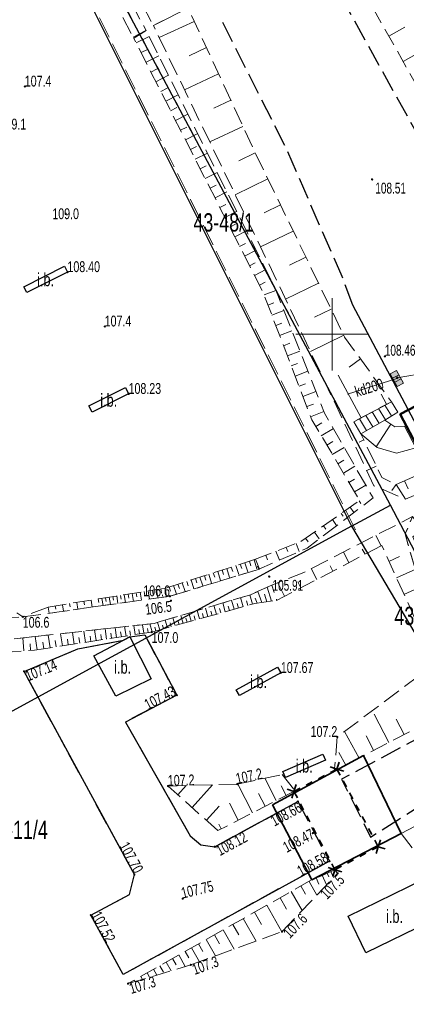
# Model space of a CAD drawing. Header units: metres. Extents: x 7529521 to 7531797, y 5723878 to 5728074.
# Tile 46 of 90: x 7530228 to 7530255, y 5726704 to 5726772. Entities that reach past the tile are written whole.
import ezdxf
from ezdxf.enums import TextEntityAlignment as Align

# ---------------------------------------------------------------- set-up
doc = ezdxf.new("R2010")
doc.units = ezdxf.units.M
for name, pattern in [('2_1', [0]), ('2_BUBI03_01', [0]), ('2_BUBZ02', [1.75, 1.25, -0.5]), ('2_BUBZ02G', [1.75, 1.25, -0.5]), ('2_BUIB12_02', [0]), ('2_KTJZ01', [2, 1.5, -0.5]), ('2_KTKR01', [0]), ('2_KTPL01', [2, 1.5, -0.5]), ('2_PTRW01', [1, 0.5, -0.5]), ('4_1', [0]), ('4_SUPK_01', [0]), ('GDE', [0]), ('GUZ', [1, 0.5, -0.5]), ('L_0_05', [1.75, 1.25, -0.5]), ('L_0_06', [2, 1.5, -0.5])]:
    doc.linetypes.add(name, pattern=pattern)
doc.layers.get('0').update_dxf_attribs({"color": 252})
for name, color, linetype, lineweight in [('BUBI_L_2', 252, '2_BUBI03_01', 35), ('BUBZ_L_1', 252, '2_BUBZ02', 18), ('BUIB_E_T_6', 252, 'Continuous', 18), ('BUIB_L_10', 252, '2_BUIB12_02', 25), ('BUIB_L_4', 252, 'Continuous', 35), ('Dzialki', 80, 'GDE', 30), ('jezdnia', 252, 'L_0_06', 18), ('k', 252, 'Continuous', 18), ('koj', 252, 'Continuous', 25), ('KTJZ_L_0', 251, '2_KTJZ01', 30), ('KTKR_L_0', 252, '2_KTKR01', 25), ('KTPL_L_0', 252, '2_KTPL01', 18), ('most betonowy', 252, 'Continuous', 50), ('Numery_dzialek', 80, 'Continuous', 30), ('PTRW_L_0', 252, '2_PTRW01', 18), ('RTPW_T_0', 252, 'Continuous', 15), ('RTPW_T_1', 252, 'Continuous', 15), ('schody', 252, 'Continuous', 18), ('skarpa nieumocniona', 252, 'L_0_05', 18), ('skarpa umocniona', 252, 'Continuous', 18), ('SUPK_E_T_0', 24, 'Continuous', 15), ('SUPK_L_0', 24, '4_SUPK_01', 18), ('SUTK_T_0', 252, 'Continuous', 18), ('Uzytki', 252, 'GUZ', 18), ('wysokosci_sztuczne', 7, 'Continuous', 18)]:
    doc.layers.add(name, color=color, linetype=linetype, lineweight=lineweight)
doc.styles.get("Standard").update_dxf_attribs({"font": 'arial.ttf'})

# ---------------------------------------------------------------- blocks, each defined once
blk = doc.blocks.new('2_RTPW01')
at = {"linetype": 'Continuous'}
blk.add_circle((0, 0), 0.045, dxfattribs=at)
blk = doc.blocks.new('2_RTPW02')
at = {"linetype": 'Continuous'}
blk.add_circle((0, 0), 0.045, dxfattribs=at)
blk = doc.blocks.new('4_SUPS01_05')
at = {"linetype": 'Continuous'}
blk.add_circle((0, 0), 0.0625, dxfattribs=at)
blk = doc.blocks.new('SUUS05')
at = {"linetype": 'Continuous', "lineweight": 18, "true_color": 0xffffff}
blk.add_hatch(color=7, dxfattribs=at).paths.add_polyline_path([(1, 0.5), (1, -0.5), (-1, -0.5), (-1, 0.5), (1, 0.5)])
at = {"color": 0, "linetype": 'Continuous', "lineweight": 18, "flags": 128}
blk.add_lwpolyline([(1, 0.5), (1, -0.5), (-1, -0.5), (-1, 0.5), (1, 0.5)], close=True, dxfattribs=at)
for points in [[(-0.3, 0.5), (-0.3, -0.5)], [(0.3, 0.5), (0.3, -0.5)]]:
    blk.add_lwpolyline(points, dxfattribs=at)
blk = doc.blocks.new('RTPW02')
at = {"linetype": 'Continuous', "lineweight": 13}
blk.add_hatch(color=0, dxfattribs=at).paths.add_polyline_path([(0, -0.09, 1), (0, 0.09, 1)])
at = {"color": 0, "linetype": 'Continuous', "lineweight": 13}
blk.add_circle((0, 0), 0.0906, dxfattribs=at)

msp = doc.modelspace()

# ---------------------------------------------------------------- linework, layer by layer
at = {"layer": 'BUBI_L_2', "linetype": '2_BUBI03_01'}
for p, q in [((7530245.9, 5726717.53), (7530252.18, 5726720.93)), ((7530252.18, 5726720.93), (7530254.76, 5726715.54)), ((7530248.6, 5726712.34), (7530245.9, 5726717.53)), ((7530254.76, 5726715.54), (7530248.6, 5726712.34))]:
    msp.add_line(p, q, dxfattribs=at)
at = {"layer": 'BUBZ_L_1', "linetype": '2_BUBZ02G'}
for p, q in [((7530238.54, 5726732.49), (7530244.65, 5726734.45)), ((7530230.42, 5726731.18), (7530238.54, 5726732.49)), ((7530237.56, 5726729.45), (7530244.67, 5726731.42)), ((7530244.67, 5726731.42), (7530246.18, 5726731.64)), ((7530229.49, 5726728.2), (7530237.56, 5726729.45)), ((7530220.34, 5726727.52), (7530229.49, 5726728.2)), ((7530259.991, 5726725.001), (7530252.18, 5726720.93)), ((7530252.18, 5726720.93), (7530250.15, 5726719.83)), ((7530263.456, 5726720.173), (7530254.76, 5726715.54)), ((7530242.126, 5726715.745), (7530238.687, 5726718.826)), ((7530247.45, 5726718.496), (7530242.126, 5726715.745)), ((7530250.2, 5726713.051), (7530248.544, 5726712.32)), ((7530248.544, 5726712.32), (7530235.933, 5726705.187))]:
    msp.add_line(p, q, dxfattribs=at)
at = {"layer": 'BUBZ_L_1', "linetype": '2_1'}
for p, q in [((7530243.048, 5726733.936), (7530243.147, 5726733.628)), ((7530243.36, 5726734.036), (7530243.561, 5726733.414)), ((7530243.674, 5726734.137), (7530243.773, 5726733.827)), ((7530243.988, 5726734.238), (7530244.189, 5726733.612)), ((7530244.303, 5726734.339), (7530244.403, 5726734.028)), ((7530244.619, 5726734.44), (7530244.822, 5726733.811)), ((7530240.887, 5726733.243), (7530241.083, 5726732.633)), ((7530241.193, 5726733.341), (7530241.291, 5726733.037)), ((7530241.5, 5726733.439), (7530241.697, 5726732.827)), ((7530241.808, 5726733.538), (7530241.906, 5726733.232)), ((7530242.116, 5726733.637), (7530242.315, 5726733.021)), ((7530242.426, 5726733.737), (7530242.525, 5726733.429)), ((7530242.737, 5726733.836), (7530242.936, 5726733.217)), ((7530238.771, 5726732.564), (7530238.867, 5726732.265)), ((7530239.07, 5726732.661), (7530239.264, 5726732.06)), ((7530239.371, 5726732.757), (7530239.468, 5726732.456)), ((7530239.672, 5726732.854), (7530239.867, 5726732.25)), ((7530239.975, 5726732.95), (7530240.072, 5726732.648)), ((7530240.278, 5726733.048), (7530240.473, 5726732.441)), ((7530240.582, 5726733.145), (7530240.68, 5726732.842)), ((7530245.828, 5726731.589), (7530245.52, 5726732.543)), ((7530234.63, 5726731.859), (7530234.713, 5726731.345)), ((7530234.887, 5726731.901), (7530234.929, 5726731.641)), ((7530235.147, 5726731.943), (7530235.231, 5726731.418)), ((7530235.409, 5726731.985), (7530235.452, 5726731.72)), ((7530235.674, 5726732.028), (7530235.76, 5726731.492)), ((7530235.942, 5726732.071), (7530235.985, 5726731.8)), ((7530236.212, 5726732.114), (7530236.301, 5726731.568)), ((7530236.486, 5726732.159), (7530236.531, 5726731.882)), ((7530236.762, 5726732.203), (7530236.852, 5726731.645)), ((7530237.042, 5726732.248), (7530237.087, 5726731.966)), ((7530237.324, 5726732.294), (7530237.416, 5726731.724)), ((7530237.609, 5726732.34), (7530237.655, 5726732.052)), ((7530237.897, 5726732.386), (7530237.991, 5726731.804)), ((7530238.188, 5726732.433), (7530238.235, 5726732.139)), ((7530238.482, 5726732.481), (7530238.578, 5726731.886)), ((7530244.508, 5726731.375), (7530244.33, 5726732.018)), ((7530245.164, 5726731.492), (7530244.887, 5726732.261)), ((7530245.495, 5726731.54), (7530245.339, 5726732.057)), ((7530230.42, 5726731.18), (7530230.489, 5726730.754)), ((7530230.914, 5726731.26), (7530230.949, 5726731.042)), ((7530231.407, 5726731.339), (7530231.479, 5726730.893)), ((7530231.901, 5726731.419), (7530231.938, 5726731.191)), ((7530232.394, 5726731.499), (7530232.47, 5726731.032)), ((7530232.888, 5726731.578), (7530232.927, 5726731.34)), ((7530233.382, 5726731.658), (7530233.46, 5726731.17)), ((7530233.875, 5726731.737), (7530233.915, 5726731.488)), ((7530234.124, 5726731.778), (7530234.205, 5726731.274)), ((7530234.376, 5726731.818), (7530234.417, 5726731.564)), ((7530242.022, 5726730.686), (7530241.858, 5726731.281)), ((7530242.625, 5726730.854), (7530242.457, 5726731.46)), ((7530242.932, 5726730.938), (7530242.847, 5726731.244)), ((7530243.241, 5726731.024), (7530243.069, 5726731.642)), ((7530243.553, 5726731.11), (7530243.466, 5726731.423)), ((7530243.868, 5726731.198), (7530243.693, 5726731.828)), ((7530244.186, 5726731.286), (7530244.098, 5726731.604)), ((7530244.845, 5726731.445), (7530244.703, 5726731.8)), ((7530239.724, 5726730.05), (7530239.572, 5726730.599)), ((7530240.282, 5726730.204), (7530240.127, 5726730.765)), ((7530240.565, 5726730.283), (7530240.486, 5726730.566)), ((7530240.851, 5726730.362), (7530240.692, 5726730.933)), ((7530241.139, 5726730.442), (7530241.059, 5726730.73)), ((7530241.431, 5726730.522), (7530241.269, 5726731.105)), ((7530241.725, 5726730.604), (7530241.643, 5726730.898)), ((7530242.322, 5726730.77), (7530242.239, 5726731.07)), ((7530235.793, 5726729.176), (7530235.692, 5726729.825)), ((7530236.42, 5726729.273), (7530236.324, 5726729.895)), ((7530237.022, 5726729.367), (7530236.93, 5726729.961)), ((7530237.598, 5726729.46), (7530237.443, 5726730.018)), ((7530238.115, 5726729.604), (7530237.971, 5726730.122)), ((7530238.377, 5726729.676), (7530238.304, 5726729.938)), ((7530238.641, 5726729.749), (7530238.494, 5726730.278)), ((7530238.908, 5726729.823), (7530238.834, 5726730.09)), ((7530239.177, 5726729.898), (7530239.028, 5726730.437)), ((7530239.449, 5726729.973), (7530239.374, 5726730.246)), ((7530240.002, 5726730.127), (7530239.925, 5726730.404)), ((7530229.665, 5726728.227), (7530229.523, 5726729.142)), ((7530230.551, 5726728.364), (7530230.416, 5726729.241)), ((7530231.4, 5726728.496), (7530231.27, 5726729.336)), ((7530232.213, 5726728.622), (7530232.089, 5726729.426)), ((7530232.992, 5726728.742), (7530232.873, 5726729.513)), ((7530233.369, 5726728.801), (7530233.311, 5726729.178)), ((7530233.738, 5726728.858), (7530233.624, 5726729.596)), ((7530234.099, 5726728.914), (7530234.043, 5726729.275)), ((7530234.453, 5726728.969), (7530234.343, 5726729.675)), ((7530234.799, 5726729.022), (7530234.745, 5726729.368)), ((7530235.137, 5726729.075), (7530235.032, 5726729.752)), ((7530235.468, 5726729.126), (7530235.417, 5726729.457)), ((7530236.11, 5726729.225), (7530236.061, 5726729.543)), ((7530236.724, 5726729.321), (7530236.677, 5726729.624)), ((7530237.313, 5726729.412), (7530237.268, 5726729.703)), ((7530237.856, 5726729.532), (7530237.784, 5726729.79)), ((7530228.744, 5726728.145), (7530228.677, 5726729.049)), ((7530229.205, 5726728.179), (7530229.171, 5726728.639)), ((7530230.113, 5726728.297), (7530230.044, 5726728.744)), ((7530230.98, 5726728.431), (7530230.914, 5726728.86)), ((7530231.811, 5726728.56), (7530231.748, 5726728.97)), ((7530232.607, 5726728.683), (7530232.546, 5726729.076)), ((7530253.925, 5726721.84), (7530252.906, 5726723.795)), ((7530254.982, 5726722.39), (7530254.431, 5726723.447)), ((7530251.863, 5726720.758), (7530250.869, 5726722.593)), ((7530252.869, 5726721.289), (7530252.343, 5726722.297)), ((7530250.946, 5726720.261), (7530250.472, 5726721.137)), ((7530244.517, 5726716.98), (7530243.492, 5726718.963)), ((7530246.155, 5726717.827), (7530245.363, 5726719.359)), ((7530239.362, 5726718.222), (7530239.933, 5726718.86)), ((7530240.346, 5726717.34), (7530241.752, 5726718.909)), ((7530245.388, 5726717.431), (7530244.938, 5726718.302)), ((7530246.828, 5726718.175), (7530246.48, 5726718.848)), ((7530243.525, 5726716.468), (7530242.918, 5726717.642)), ((7530241.33, 5726716.458), (7530242.212, 5726717.442)), ((7530242.351, 5726715.861), (7530242.183, 5726716.187)), ((7530249.662, 5726712.814), (7530249.779, 5726712.549)), ((7530249.926, 5726712.93), (7530250.111, 5726712.512)), ((7530248.414, 5726712.247), (7530248.952, 5726711.295)), ((7530248.908, 5726712.481), (7530249.093, 5726712.06)), ((7530249.329, 5726712.666), (7530249.623, 5726711.999)), ((7530247.192, 5726711.556), (7530247.94, 5726710.233)), ((7530247.854, 5726711.929), (7530248.171, 5726711.369)), ((7530246.413, 5726711.115), (7530246.854, 5726710.335)), ((7530244.656, 5726710.121), (7530245.133, 5726709.277)), ((7530245.499, 5726710.598), (7530246.533, 5726708.77)), ((7530243.877, 5726709.68), (7530244.758, 5726708.123)), ((7530242.495, 5726708.898), (7530243.245, 5726707.571)), ((7530243.158, 5726709.274), (7530243.565, 5726708.555)), ((7530241.316, 5726708.232), (7530241.956, 5726707.101)), ((7530241.882, 5726708.552), (7530242.228, 5726707.939)), ((7530239.868, 5726707.413), (7530240.119, 5726706.968)), ((7530240.313, 5726707.664), (7530240.858, 5726706.7)), ((7530240.794, 5726707.937), (7530241.09, 5726707.415)), ((7530238.993, 5726706.918), (7530239.241, 5726706.481)), ((7530239.431, 5726707.165), (7530239.881, 5726706.369)), ((7530237.682, 5726706.176), (7530237.907, 5726705.778)), ((7530238.119, 5726706.423), (7530238.366, 5726705.986)), ((7530238.556, 5726706.671), (7530238.894, 5726706.074)), ((7530236.37, 5726705.434), (7530236.427, 5726705.335)), ((7530236.807, 5726705.682), (7530236.92, 5726705.483)), ((7530237.245, 5726705.929), (7530237.413, 5726705.63))]:
    msp.add_line(p, q, dxfattribs=at)
at = {"layer": 'BUBZ_L_1', "linetype": '2_BUBZ02'}
for p, q in [((7530238.82, 5726731.92), (7530244.992, 5726733.8)), ((7530245.85, 5726732.69), (7530244.37, 5726732.03)), ((7530228.67, 5726730.5), (7530238.82, 5726731.92)), ((7530244.37, 5726732.03), (7530237.73, 5726730.05)), ((7530230.42, 5726731.18), (7530228.67, 5726730.5)), ((7530237.73, 5726730.05), (7530229.32, 5726729.12)), ((7530229.32, 5726729.12), (7530220.33, 5726728.13)), ((7530257.395, 5726727.492), (7530250.36, 5726722.21)), ((7530250.36, 5726722.21), (7530250.15, 5726719.83)), ((7530243.453, 5726718.955), (7530246.562, 5726719.613)), ((7530246.562, 5726719.613), (7530247.45, 5726718.496)), ((7530238.687, 5726718.826), (7530243.453, 5726718.955)), ((7530254.76, 5726715.54), (7530256.05, 5726713.86)), ((7530250.381, 5726712.795), (7530250.2, 5726713.051)), ((7530246.554, 5726708.778), (7530250.381, 5726712.795)), ((7530240.27, 5726706.486), (7530246.554, 5726708.778)), ((7530235.933, 5726705.187), (7530240.27, 5726706.486))]:
    msp.add_line(p, q, dxfattribs=at)
at = {"layer": 'BUBZ_L_1', "linetype": '2_1'}
for p in [(7530247.45, 5726718.496), (7530254.76, 5726715.54), (7530235.933, 5726705.187)]:
    msp.add_point(p, dxfattribs=at)
at = {"layer": 'BUIB_L_10', "linetype": '2_BUIB12_02'}
for p, q in [((7530228.737, 5726753.284), (7530231.551, 5726754.695)), ((7530231.753, 5726754.293), (7530228.939, 5726752.882)), ((7530231.551, 5726754.695), (7530231.753, 5726754.293)), ((7530228.939, 5726752.882), (7530228.737, 5726753.284)), ((7530233.226, 5726745.058), (7530235.747, 5726746.323)), ((7530235.747, 5726746.323), (7530235.968, 5726745.885)), ((7530235.968, 5726745.885), (7530233.446, 5726744.62)), ((7530233.446, 5726744.62), (7530233.226, 5726745.058)), ((7530233.578, 5726727.812), (7530236.047, 5726729.125)), ((7530236.047, 5726729.125), (7530237.526, 5726726.234)), ((7530235.088, 5726725.018), (7530233.578, 5726727.812)), ((7530243.396, 5726725.471), (7530246.249, 5726727.032)), ((7530246.47, 5726726.628), (7530243.617, 5726725.068)), ((7530246.249, 5726727.032), (7530246.47, 5726726.628)), ((7530237.526, 5726726.234), (7530235.088, 5726725.018)), ((7530243.617, 5726725.068), (7530243.396, 5726725.471)), ((7530246.608, 5726719.835), (7530249.374, 5726721.026)), ((7530249.374, 5726721.026), (7530249.553, 5726720.608)), ((7530249.553, 5726720.608), (7530246.787, 5726719.418)), ((7530246.787, 5726719.418), (7530246.608, 5726719.835)), ((7530251.105, 5726709.844), (7530256.281, 5726712.373)), ((7530252.337, 5726707.323), (7530251.105, 5726709.844)), ((7530257.513, 5726709.852), (7530252.337, 5726707.323))]:
    msp.add_line(p, q, dxfattribs=at)
at = {"layer": 'BUIB_L_4', "linetype": '2_1'}
for p, q in [((7530250.483, 5726720.467), (7530250.338, 5726719.994)), ((7530250.338, 5726719.994), (7530250.487, 5726720.466)), ((7530249.865, 5726720.139), (7530250.338, 5726719.994)), ((7530249.894, 5726719.764), (7530250.338, 5726719.994)), ((7530250.338, 5726719.994), (7530250.81, 5726719.845)), ((7530250.338, 5726719.994), (7530250.556, 5726719.585)), ((7530247.375, 5726718.455), (7530247.523, 5726718.927)), ((7530248.215, 5726718.891), (7530248.635, 5726719.109)), ((7530249.055, 5726719.327), (7530249.475, 5726719.546)), ((7530250.774, 5726719.175), (7530250.992, 5726718.766)), ((7530246.903, 5726718.604), (7530247.375, 5726718.455)), ((7530247.375, 5726718.455), (7530246.903, 5726718.603)), ((7530247.226, 5726717.983), (7530247.375, 5726718.455)), ((7530247.375, 5726718.455), (7530247.795, 5726718.673)), ((7530247.607, 5726718.012), (7530247.375, 5726718.455)), ((7530251.21, 5726718.357), (7530251.427, 5726717.947)), ((7530248.039, 5726717.185), (7530247.823, 5726717.599)), ((7530251.645, 5726717.538), (7530251.863, 5726717.128)), ((7530248.471, 5726716.358), (7530248.255, 5726716.772)), ((7530252.081, 5726716.719), (7530252.299, 5726716.31)), ((7530248.903, 5726715.532), (7530248.687, 5726715.945)), ((7530252.517, 5726715.9), (7530252.734, 5726715.491)), ((7530249.336, 5726714.705), (7530249.12, 5726715.118)), ((7530252.952, 5726715.081), (7530253.187, 5726714.64)), ((7530253.332, 5726715.113), (7530253.187, 5726714.64)), ((7530249.768, 5726713.878), (7530249.552, 5726714.291)), ((7530252.339, 5726714.189), (7530251.914, 5726713.963)), ((7530253.187, 5726714.64), (7530252.763, 5726714.414)), ((7530253.187, 5726714.64), (7530253.043, 5726714.167)), ((7530253.187, 5726714.64), (7530253.661, 5726714.496)), ((7530253.661, 5726714.495), (7530253.187, 5726714.64)), ((7530251.49, 5726713.737), (7530251.066, 5726713.512)), ((7530250.2, 5726713.051), (7530249.727, 5726713.196)), ((7530250.2, 5726713.051), (7530249.984, 5726713.464)), ((7530250.052, 5726712.579), (7530250.2, 5726713.051)), ((7530250.2, 5726713.051), (7530250.056, 5726712.578)), ((7530250.642, 5726713.286), (7530250.2, 5726713.051)), ((7530250.672, 5726712.903), (7530250.2, 5726713.051))]:
    msp.add_line(p, q, dxfattribs=at)
at = {"layer": 'Dzialki'}
for p, q in [((7530254.03, 5726738.21), (7530197.22, 5726845.06)), ((7530197.22, 5726845.06), (7530251.35, 5726736.75)), ((7530251.35, 5726736.75), (7530254.03, 5726738.21)), ((7530281.54, 5726685.57), (7530254.03, 5726738.21)), ((7530251.35, 5726736.75), (7530209.762, 5726714.085)), ((7530251.35, 5726736.75), (7530281.54, 5726685.57))]:
    msp.add_line(p, q, dxfattribs=at)
at = {"layer": 'jezdnia', "color": 251, "lineweight": 30, "flags": 128}
for points in [[(7530260.17, 5726756.37), (7530255.7, 5726764.13), (7530249.74, 5726774.91)], [(7530251.44, 5726752), (7530250.69, 5726753.99), (7530246.79, 5726762.94), (7530242.27, 5726771.9)], [(7530258.23, 5726723.35), (7530250.66, 5726719.29), (7530252.66, 5726715.3), (7530259.71, 5726719.78)]]:
    msp.add_lwpolyline(points, dxfattribs=at)
at = {"layer": 'k', "linetype": 'Continuous', "lineweight": 18, "flags": 128}
for points in [[(7530250, 5726747.5), (7530250, 5726752.5)], [(7530247.5, 5726750), (7530252.5, 5726750)]]:
    msp.add_lwpolyline(points, dxfattribs=at)
at = {"layer": 'koj', "color": 251, "linetype": 'Continuous', "lineweight": 30, "flags": 128}
msp.add_lwpolyline([(7530264.8, 5726726.56), (7530258.06, 5726739.52), (7530251.44, 5726752)], dxfattribs=at)
at = {"layer": 'KTJZ_L_0', "linetype": '2_KTJZ01'}
for p, q in [((7530236.047, 5726729.125), (7530235.606, 5726728.89)), ((7530236.047, 5726729.125), (7530237.078, 5726729.249)), ((7530237.078, 5726729.249), (7530239.296, 5726725.102)), ((7530232.473, 5726728.286), (7530235.606, 5726728.89)), ((7530228.756, 5726726.732), (7530232.473, 5726728.286)), ((7530236.365, 5726712.728), (7530228.756, 5726726.732)), ((7530239.296, 5726725.102), (7530235.744, 5726723.241)), ((7530235.744, 5726723.241), (7530240.221, 5726715.398)), ((7530241.908, 5726714.638), (7530247.64, 5726717.749)), ((7530247.64, 5726717.749), (7530249.822, 5726713.649)), ((7530240.221, 5726715.398), (7530240.94, 5726714.766)), ((7530240.94, 5726714.766), (7530241.908, 5726714.638)), ((7530249.822, 5726713.649), (7530235.591, 5726705.809)), ((7530236.032, 5726711.339), (7530236.365, 5726712.728)), ((7530233.373, 5726709.915), (7530236.032, 5726711.339)), ((7530235.591, 5726705.809), (7530233.373, 5726709.915))]:
    msp.add_line(p, q, dxfattribs=at)
at = {"layer": 'KTKR_L_0', "linetype": '2_1'}
for p, q in [((7530236.047, 5726729.125), (7530237.078, 5726729.249)), ((7530237.078, 5726729.249), (7530239.296, 5726725.102)), ((7530232.473, 5726728.286), (7530235.606, 5726728.89)), ((7530228.756, 5726726.732), (7530232.473, 5726728.286)), ((7530236.365, 5726712.728), (7530228.756, 5726726.732)), ((7530239.296, 5726725.102), (7530235.744, 5726723.241)), ((7530235.744, 5726723.241), (7530240.221, 5726715.398)), ((7530241.908, 5726714.638), (7530247.64, 5726717.749)), ((7530240.221, 5726715.398), (7530240.94, 5726714.766)), ((7530240.94, 5726714.766), (7530241.908, 5726714.638)), ((7530249.822, 5726713.649), (7530235.591, 5726705.809)), ((7530236.032, 5726711.339), (7530236.365, 5726712.728)), ((7530233.373, 5726709.915), (7530236.032, 5726711.339)), ((7530235.591, 5726705.809), (7530233.373, 5726709.915))]:
    msp.add_line(p, q, dxfattribs=at)
at = {"layer": 'KTPL_L_0', "linetype": '2_KTPL01'}
msp.add_line((7530251.624, 5726736.506), (7530197.516, 5726844.792), dxfattribs=at)
at = {"layer": 'most betonowy', "color": 252, "linetype": 'Continuous', "lineweight": 50, "flags": 128}
msp.add_lwpolyline([(7530260.4, 5726733.67), (7530270.31, 5726738.6), (7530264.54, 5726749.61), (7530254.7, 5726744.48), (7530260.4, 5726733.67)], dxfattribs=at)
at = {"layer": 'PTRW_L_0', "linetype": '2_PTRW01'}
for p, q in [((7530244.992, 5726733.8), (7530238.82, 5726731.92)), ((7530244.37, 5726732.03), (7530245.85, 5726732.69)), ((7530228.67, 5726730.5), (7530226.39, 5726732.07)), ((7530238.82, 5726731.92), (7530228.67, 5726730.5)), ((7530237.73, 5726730.05), (7530244.37, 5726732.03)), ((7530220.33, 5726728.13), (7530237.73, 5726730.05))]:
    msp.add_line(p, q, dxfattribs=at)
at = {"layer": 'PTRW_L_0', "linetype": '2_PTRW01', "lineweight": 0}
msp.add_line((7530226.89, 5726730.4), (7530228.67, 5726730.5), dxfattribs=at)
at = {"layer": 'schody', "color": 252, "linetype": 'Continuous', "lineweight": 18, "flags": 128}
msp.add_lwpolyline([(7530254.09, 5726745.35), (7530254.53, 5726744.63), (7530253.64, 5726744.07), (7530251.99, 5726743.14), (7530251.5, 5726743.96)], close=True, dxfattribs=at)
for points in [[(7530253.685, 5726744.104), (7530253.207, 5726744.879)], [(7530254.11, 5726744.368), (7530253.648, 5726745.116)], [(7530252.38, 5726743.363), (7530251.885, 5726744.166)], [(7530252.815, 5726743.609), (7530252.325, 5726744.404)], [(7530253.251, 5726743.856), (7530252.766, 5726744.641)]]:
    msp.add_lwpolyline(points, dxfattribs=at)
at = {"layer": 'skarpa nieumocniona', "color": 252, "lineweight": 18, "flags": 128}
for points in [[(7530123.38, 5726992.49), (7530136.39, 5726968.67), (7530149.7, 5726943.45), (7530163.1, 5726918.09), (7530175.29, 5726895.04), (7530183.63, 5726879.15), (7530197.57, 5726852.8), (7530219.08, 5726811.91), (7530230.27, 5726790.9), (7530240.07, 5726772.51), (7530237.68, 5726771.31), (7530227.86, 5726789.67), (7530216.77, 5726810.71), (7530195.35, 5726851.59), (7530181.09, 5726877.34), (7530172.75, 5726893.46), (7530161, 5726916.55), (7530147.38, 5726942.15), (7530134.55, 5726967.6), (7530121.65, 5726991.44), (7530107.02, 5727019.49), (7530108.17, 5727020.97)], [(7530121.33, 5726991.11), (7530134.05, 5726967.4), (7530147.13, 5726941.83), (7530155.19, 5726922.44), (7530171.88, 5726892.94), (7530180.39, 5726877.02), (7530190.45, 5726858.66), (7530194.96, 5726851.44), (7530216.23, 5726810.4), (7530227.5, 5726789.32), (7530237.17, 5726770.97), (7530236.32, 5726770.44), (7530226.6, 5726788.97), (7530215.17, 5726809.81), (7530193.82, 5726850.55), (7530188.14, 5726854.25), (7530177.46, 5726875.09), (7530170.77, 5726892.35), (7530152.64, 5726920.89), (7530146.26, 5726941.22), (7530133.12, 5726967.14), (7530120.19, 5726990.38), (7530105.45, 5727018.16), (7530104.89, 5727019.22), (7530106.62, 5727019.22)], [(7530269.64, 5726746.9), (7530267.39, 5726751.17), (7530265.42, 5726750.18), (7530252.44, 5726773.19), (7530254.77, 5726774.13), (7530266.56, 5726754.45), (7530271.04, 5726745.57), (7530269.95, 5726744.93), (7530269.18, 5726746.14)], [(7530254.42, 5726739.63), (7530255.06, 5726738.62), (7530252.89, 5726739.55), (7530246.34, 5726753.4), (7530237.68, 5726771.31), (7530240.07, 5726772.51), (7530244.56, 5726762.83), (7530250.87, 5726749.81), (7530254.09, 5726745.35), (7530251.5, 5726743.96), (7530251.99, 5726743.14), (7530253.43, 5726740.11), (7530254.42, 5726739.63)], [(7530247.85, 5726735.69), (7530251.91, 5726738.53), (7530248.61, 5726744.1), (7530245.26, 5726752.86), (7530236.32, 5726770.44), (7530237.17, 5726770.97), (7530246.05, 5726753.23), (7530249.48, 5726744.56), (7530252.83, 5726738.71), (7530248.28, 5726735.24), (7530244.96, 5726733.79), (7530244.65, 5726734.45)], [(7530253.43, 5726735.42), (7530246.18, 5726731.64), (7530245.85, 5726732.69), (7530248.05, 5726733.56), (7530252.96, 5726736.09), (7530255.56, 5726737.43), (7530255.04, 5726736.22), (7530255.68, 5726733.97), (7530260.14, 5726726.76), (7530260.66, 5726724.86), (7530259, 5726725.21), (7530256.39, 5726728.92)], [(7530256.2, 5726736.49), (7530255.58, 5726736.02), (7530256.26, 5726734.3), (7530257.71, 5726732.21), (7530260.36, 5726726.97), (7530255.68, 5726733.97), (7530255.04, 5726736.22), (7530255.56, 5726737.43)]]:
    msp.add_lwpolyline(points, close=True, dxfattribs=at)
at = {"layer": 'skarpa nieumocniona', "color": 252, "linetype": 'Continuous', "lineweight": 18, "flags": 128}
for points in [[(7530240.495, 5726771.598), (7530238.078, 5726770.478)], [(7530236.289, 5726770.505), (7530237.121, 5726770.942)], [(7530253.912, 5726770.575), (7530255.028, 5726771.205)], [(7530236.492, 5726770.109), (7530237.379, 5726770.56)], [(7530254.894, 5726768.833), (7530257.172, 5726770.119)], [(7530236.831, 5726769.44), (7530237.273, 5726769.665)], [(7530237.171, 5726768.772), (7530238.05, 5726769.218)], [(7530241.336, 5726769.783), (7530240.142, 5726769.23)], [(7530237.511, 5726768.103), (7530237.948, 5726768.325)], [(7530237.851, 5726767.434), (7530238.722, 5726767.877)], [(7530242.176, 5726767.968), (7530239.82, 5726766.877)], [(7530238.19, 5726766.766), (7530238.624, 5726766.986)], [(7530238.53, 5726766.097), (7530239.393, 5726766.535)], [(7530243.017, 5726766.153), (7530241.854, 5726765.615)], [(7530238.87, 5726765.428), (7530239.299, 5726765.647)], [(7530239.21, 5726764.76), (7530240.064, 5726765.194)], [(7530239.549, 5726764.091), (7530239.975, 5726764.307)], [(7530239.889, 5726763.422), (7530240.735, 5726763.853)], [(7530243.858, 5726764.339), (7530241.563, 5726763.276)], [(7530240.229, 5726762.754), (7530240.65, 5726762.968)], [(7530240.569, 5726762.085), (7530241.407, 5726762.511)], [(7530244.704, 5726762.526), (7530243.578, 5726761.981)], [(7530240.908, 5726761.417), (7530241.325, 5726761.628)], [(7530241.248, 5726760.748), (7530242.078, 5726761.17)], [(7530245.576, 5726760.727), (7530243.324, 5726759.634)], [(7530241.588, 5726760.079), (7530242.001, 5726760.289)], [(7530241.928, 5726759.411), (7530242.749, 5726759.828)], [(7530242.267, 5726758.742), (7530242.676, 5726758.95)], [(7530242.607, 5726758.073), (7530243.421, 5726758.487)], [(7530246.449, 5726758.927), (7530245.322, 5726758.381)], [(7530242.947, 5726757.405), (7530243.352, 5726757.61)], [(7530243.287, 5726756.736), (7530244.092, 5726757.145)], [(7530247.322, 5726757.128), (7530245.066, 5726756.034)], [(7530243.626, 5726756.068), (7530244.027, 5726756.271)], [(7530243.966, 5726755.399), (7530244.763, 5726755.804)], [(7530248.195, 5726755.329), (7530247.066, 5726754.781)], [(7530244.306, 5726754.73), (7530244.702, 5726754.932)], [(7530244.646, 5726754.062), (7530245.434, 5726754.462)], [(7530244.986, 5726753.393), (7530245.378, 5726753.592)], [(7530245.311, 5726752.718), (7530246.13, 5726753.031)], [(7530249.068, 5726753.529), (7530246.8, 5726752.429)], [(7530245.579, 5726752.018), (7530245.993, 5726752.176)], [(7530245.847, 5726751.317), (7530246.682, 5726751.636)], [(7530249.941, 5726751.73), (7530248.798, 5726751.175)], [(7530246.115, 5726750.617), (7530246.537, 5726750.778)], [(7530246.383, 5726749.916), (7530247.234, 5726750.242)], [(7530250.814, 5726749.93), (7530248.51, 5726748.813)], [(7530246.65, 5726749.215), (7530247.08, 5726749.38)], [(7530246.918, 5726748.515), (7530247.786, 5726748.847)], [(7530251.964, 5726748.297), (7530251.189, 5726747.737)], [(7530247.186, 5726747.814), (7530247.624, 5726747.982)], [(7530247.454, 5726747.114), (7530248.338, 5726747.452)], [(7530252.002, 5726744.229), (7530250.413, 5726747.177)], [(7530247.722, 5726746.413), (7530248.168, 5726746.584)], [(7530253.135, 5726746.675), (7530253.006, 5726746.582)], [(7530247.99, 5726745.713), (7530248.891, 5726746.057)], [(7530253.763, 5726745.178), (7530253.384, 5726745.88)], [(7530248.257, 5726745.012), (7530248.712, 5726745.186)], [(7530248.525, 5726744.312), (7530249.443, 5726744.662)], [(7530248.872, 5726743.649), (7530249.295, 5726743.9)], [(7530249.254, 5726743.004), (7530250.09, 5726743.499)], [(7530252.192, 5726742.709), (7530251.867, 5726742.555)], [(7530249.637, 5726742.359), (7530250.049, 5726742.603)], [(7530250.019, 5726741.713), (7530250.834, 5726742.196)], [(7530250.401, 5726741.068), (7530250.804, 5726741.307)], [(7530250.783, 5726740.423), (7530251.579, 5726740.894)], [(7530253.052, 5726740.904), (7530252.397, 5726740.592)], [(7530251.166, 5726739.778), (7530251.558, 5726740.01)], [(7530251.548, 5726739.132), (7530252.323, 5726739.591)], [(7530254.42, 5726739.63), (7530254.129, 5726739.214)], [(7530251.253, 5726738.071), (7530251.508, 5726737.706)], [(7530251.868, 5726738.5), (7530251.987, 5726738.331)], [(7530250.639, 5726737.641), (7530250.775, 5726737.446)], [(7530249.409, 5726736.782), (7530249.563, 5726736.561)], [(7530250.024, 5726737.211), (7530250.314, 5726736.796)], [(7530248.18, 5726735.923), (7530248.351, 5726735.677)], [(7530248.794, 5726736.352), (7530249.12, 5726735.886)], [(7530253.382, 5726735.398), (7530253.009, 5726736.113)], [(7530246.826, 5726735.296), (7530246.94, 5726735.001)], [(7530247.526, 5726735.567), (7530247.742, 5726735.008)], [(7530246.126, 5726735.026), (7530246.367, 5726734.404)], [(7530251.165, 5726734.242), (7530250.786, 5726734.97)], [(7530252.274, 5726734.82), (7530252.086, 5726735.181)], [(7530253.924, 5726734.328), (7530254.655, 5726734.661)], [(7530244.727, 5726734.486), (7530244.992, 5726733.8)], [(7530250.057, 5726733.664), (7530249.865, 5726734.031)], [(7530248.949, 5726733.086), (7530248.562, 5726733.828)], [(7530254.442, 5726733.191), (7530255.78, 5726733.801)], [(7530246.732, 5726731.93), (7530246.254, 5726732.847)], [(7530247.841, 5726732.508), (7530247.631, 5726732.91)], [(7530254.961, 5726732.053), (7530255.702, 5726732.391)]]:
    msp.add_lwpolyline(points, dxfattribs=at)
at = {"layer": 'skarpa nieumocniona', "color": 252, "linetype": 'Continuous', "lineweight": 18}
msp.add_lwpolyline([(7530245.428, 5726734.752), (7530245.553, 5726734.429)], dxfattribs=at)
at = {"layer": 'skarpa umocniona', "linetype": 'Continuous', "lineweight": 18, "flags": 128}
for points in [[(7530269.18, 5726746.14), (7530269.95, 5726744.93), (7530255.06, 5726738.62), (7530254.42, 5726739.63)], [(7530255, 5726743.65), (7530255.78, 5726742.16), (7530254.44, 5726741.79), (7530253.11, 5726742.19), (7530251.99, 5726743.14), (7530253.64, 5726744.07), (7530254.34, 5726743.62)]]:
    msp.add_lwpolyline(points, close=True, dxfattribs=at)
for points in [[(7530254.056, 5726743.801), (7530253.042, 5726742.245)], [(7530254.999, 5726739.888), (7530255.239, 5726739.343)]]:
    msp.add_lwpolyline(points, dxfattribs=at)
at = {"layer": 'SUPK_L_0', "linetype": '4_SUPK_01'}
msp.add_line((7530254.47, 5726746.95), (7530251.06, 5726745.86), dxfattribs=at)
at = {"layer": 'SUPK_L_0', "linetype": '4_1'}
msp.add_line((7530254.47, 5726746.95), (7530251.06, 5726745.86), dxfattribs=at)
at = {"layer": 'SUTK_T_0', "linetype": 'Continuous'}
msp.add_line((7530254.49, 5726747), (7530256.622, 5726747.376), dxfattribs=at)
at = {"layer": 'Uzytki'}
for p, q in [((7530254.03, 5726738.21), (7530197.22, 5726845.06)), ((7530281.53, 5726685.74), (7530254.03, 5726738.21))]:
    msp.add_line(p, q, dxfattribs=at)
at = {"layer": 'wysokosci_sztuczne', "color": 252}
for p in [(7530252.76, 5726760.69), (7530253.65, 5726748.48), (7530245.67, 5726733.28)]:
    msp.add_point(p, dxfattribs=at)

# ---------------------------------------------------------------- block references
at = {"color": 252, "linetype": 'Continuous', "xscale": 0.5, "yscale": 0.5, "zscale": 0.5, "rotation": 298}
msp.add_blockref('SUUS05', (7530254.47, 5726746.95), dxfattribs=at)
at = {"layer": 'RTPW_T_0'}
for p in [(7530228.81, 5726767.1), (7530234.32, 5726750.54), (7530238.82, 5726731.92), (7530228.67, 5726730.5), (7530237.56, 5726729.45), (7530250.36, 5726722.21)]:
    msp.add_blockref('2_RTPW01', p, dxfattribs=at)
for p, rotation in [((7530231.628, 5726758.321), 0.07001308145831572), ((7530238.885, 5726731.614), 7.299986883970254), ((7530243.453, 5726718.955), 11.95000699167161), ((7530238.687, 5726718.826), 1.550005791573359), ((7530250.381, 5726712.795), 46.3900064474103), ((7530246.554, 5726708.778), 46.3900064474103), ((7530240.27, 5726706.486), 20.04001089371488), ((7530235.933, 5726705.187), 16.66999555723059)]:
    msp.add_blockref('2_RTPW01', p, dxfattribs=dict(at, rotation=rotation))
at = {"layer": 'RTPW_T_1'}
for p in [(7530231.753, 5726754.293), (7530235.968, 5726745.885), (7530246.47, 5726726.628)]:
    msp.add_blockref('2_RTPW02', p, dxfattribs=at)
for p, rotation in [((7530228.756, 5726726.732), 22.69001500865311), ((7530239.296, 5726725.102), 27.64998910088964), ((7530247.64, 5726717.749), 28.48999308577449), ((7530248.681, 5726715.58), 27.73001159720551), ((7530241.908, 5726714.638), 28.48999308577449), ((7530249.822, 5726713.649), 28.84999869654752), ((7530236.365, 5726712.728), 298.5199987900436), ((7530239.704, 5726711.059), 13.40000151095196), ((7530233.373, 5726709.915), 298.380000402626)]:
    msp.add_blockref('2_RTPW02', p, dxfattribs=dict(at, rotation=rotation))
at = {"layer": 'SUTK_T_0'}
msp.add_blockref('4_SUPS01_05', (7530254.49, 5726747), dxfattribs=at)
at = {"layer": 'wysokosci_sztuczne', "color": 252, "linetype": 'Continuous', "xscale": 0.5, "yscale": 0.5, "zscale": 0.5}
for p in [(7530252.76, 5726760.69), (7530253.65, 5726748.48), (7530245.67, 5726733.28)]:
    msp.add_blockref('RTPW02', p, dxfattribs=at)

# ---------------------------------------------------------------- texts
at = {"layer": 'BUIB_E_T_6', "width": 0.7}
for p in [(7530230.245, 5726753.788), (7530234.597, 5726745.471), (7530235.56, 5726727.047), (7530244.933, 5726726.05), (7530248.081, 5726720.222), (7530254.309, 5726709.848)]:
    msp.add_text('i.b.', height=0.9, dxfattribs=at).set_placement(p, align=Align.MIDDLE)
at = {"layer": 'Numery_dzialek', "width": 0.7}
for s, p in [('43-48/1', (7530242.53, 5726757.75)), ('43-11/3', (7530256.39, 5726730.59))]:
    msp.add_text(s, height=1.26, dxfattribs=at).set_placement(p, align=Align.MIDDLE)
msp.add_text('43-11/4', height=1.26, dxfattribs=at).set_placement((7530226.22, 5726716.43), align=Align.TOP_LEFT)
at = {"layer": 'RTPW_T_0', "width": 0.7}
for p in [(7530228.81, 5726767.1), (7530234.32, 5726750.54)]:
    msp.add_text('107.4', height=0.75, dxfattribs=at).set_placement(p)
for s, p in [('109.1', (7530227.992, 5726764.508)), ('109.0', (7530231.628, 5726758.321))]:
    msp.add_text(s, height=0.75, rotation=0.07001, dxfattribs=at).set_placement(p, align=Align.MIDDLE)
for s, p in [('106.6', (7530238.82, 5726731.92)), ('107.2', (7530250.36, 5726722.21))]:
    msp.add_text(s, height=0.75, dxfattribs=at).set_placement(p, align=Align.RIGHT)
for s, rotation, p in [('106.5', 7.29999, (7530238.885, 5726731.614)), ('107.5', 46.39001, (7530250.381, 5726712.795))]:
    msp.add_text(s, height=0.75, rotation=rotation, dxfattribs=at).set_placement(p, align=Align.TOP_RIGHT)
for s, p in [('106.6', (7530228.67, 5726730.5)), ('107.0', (7530237.56, 5726729.45))]:
    msp.add_text(s, height=0.75, dxfattribs=at).set_placement(p, align=Align.TOP_LEFT)
for rotation, p in [(1.55001, (7530238.687, 5726718.826)), (11.95001, (7530243.453, 5726718.955))]:
    msp.add_text('107.2', height=0.75, rotation=rotation, dxfattribs=at).set_placement(p)
for s, rotation, p in [('107.6', 46.39001, (7530246.554, 5726708.778)), ('107.3', 20.04001, (7530240.27, 5726706.486)), ('107.3', 16.67, (7530235.933, 5726705.187))]:
    msp.add_text(s, height=0.75, rotation=rotation, dxfattribs=at).set_placement(p, align=Align.TOP_LEFT)
at = {"layer": 'RTPW_T_1', "width": 0.7}
for s, p in [('108.40', (7530231.753, 5726754.293)), ('108.23', (7530235.968, 5726745.885)), ('107.67', (7530246.47, 5726726.628))]:
    msp.add_text(s, height=0.75, dxfattribs=at).set_placement(p)
for s, rotation, p in [('107.14', 22.69002, (7530228.756, 5726726.732)), ('108.12', 28.48999, (7530241.908, 5726714.638))]:
    msp.add_text(s, height=0.75, rotation=rotation, dxfattribs=at).set_placement(p, align=Align.TOP_LEFT)
for s, rotation, p in [('107.43', 27.64999, (7530239.296, 5726725.102)), ('107.70', 298.52, (7530236.365, 5726712.728)), ('108.58', 28.85, (7530249.822, 5726713.649))]:
    msp.add_text(s, height=0.75, rotation=rotation, dxfattribs=at).set_placement(p, align=Align.RIGHT)
msp.add_text('108.66', height=0.75, rotation=28.48999, dxfattribs=at).set_placement((7530247.64, 5726717.749), align=Align.TOP_RIGHT)
msp.add_text('108.47', height=0.75, rotation=27.73001, dxfattribs=at).set_placement((7530248.681, 5726715.58), align=Align.MIDDLE_RIGHT)
for s, rotation, p in [('107.75', 13.4, (7530239.704, 5726711.059)), ('107.52', 298.38, (7530233.373, 5726709.915))]:
    msp.add_text(s, height=0.75, rotation=rotation, dxfattribs=at).set_placement(p)
at = {"layer": 'SUPK_E_T_0', "width": 0.7}
msp.add_text('kd200', height=0.75, rotation=17.63999, dxfattribs=at).set_placement((7530252.553, 5726746.337), align=Align.MIDDLE)
at = {"layer": 'wysokosci_sztuczne', "color": 252, "lineweight": 15, "width": 0.66}
for s, p in [('108.51', (7530252.985, 5726759.715)), ('108.46', (7530253.64, 5726748.524)), ('105.91', (7530245.895, 5726732.305))]:
    msp.add_text(s, height=0.75, dxfattribs=at).set_placement(p)

doc.saveas('drawing.dxf')
